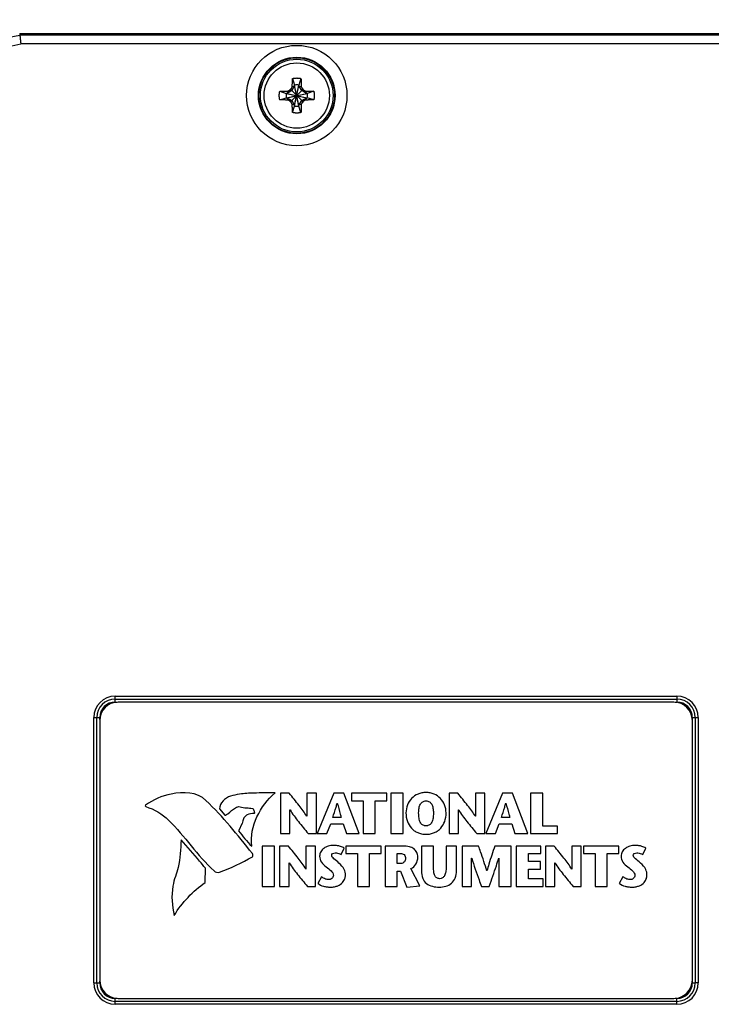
# Model space of a CAD drawing. Header units: inches. Extents: x 0 to 22, y 0 to 17.
# Tile 44 of 53: x 10.3 to 12.6, y 10.1 to 13.5. Entities that reach past the tile are written whole.
import ezdxf

# ---------------------------------------------------------------- set-up
doc = ezdxf.new("R2010")
doc.units = ezdxf.units.IN
doc.header["$LTSCALE"] = 1.21
doc.header["$MEASUREMENT"] = 0
doc.layers.get('0').update_dxf_attribs({"linetype": 'CONTINUOUS'})
doc.layers.add('DIMENSIONS', color=7, linetype='CONTINUOUS')
doc.styles.get("Standard").update_dxf_attribs({"font": 'txt', "width": 0.8})
doc.dimstyles.new('DIMSTYLE_1', dxfattribs={"dimtxt": 0.125, "dimasz": 0.18, "dimexe": 0.18, "dimexo": 0.0625, "dimgap": 0.09, "dimtad": 0, "dimtih": 1, "dimtoh": 1, "dimdec": 3, "dimzin": 4, "dimdsep": 46, "dimtxsty": 'STANDARD', "dimblk": '_FILLED', "dimblk1": '_FILLED', "dimblk2": '_FILLED', "dimcen": 0.09, "dimadec": 0, "dimazin": 0, "dimtp": 0.01, "dimtm": 0.01, "dimtfac": 1, "dimtdec": 3, "dimtofl": 0, "dimtmove": 0, "dimatfit": 3, "dimldrblk": '_FILLED', "dimfxl": 1, "dimtolj": 1, "dimtzin": 4, "dimarcsym": 0})

# ---------------------------------------------------------------- blocks, each defined once
blk = doc.blocks.new('_FILLED')
at = {"color": 0, "linetype": 'BYBLOCK'}
blk.add_solid([(0, 0), (-1, 0.174), (-1, -0.174)], dxfattribs=at)
blk = doc.blocks.new('*D9')
at = {"layer": 'DIMENSIONS', "color": 2, "linetype": 'CONTINUOUS'}
for p, q in [((8.3461, 10.3627), (8.3461, 14.2912)), ((13.8828, 12.5702), (13.8828, 14.2912)), ((8.3461, 14.1662), (10.4412, 14.1662)), ((13.8828, 14.1662), (11.9912, 14.1662))]:
    blk.add_line(p, q, dxfattribs=at)
at = {"layer": 'DIMENSIONS', "color": 2, "linetype": 'CONTINUOUS', "xscale": 0.18, "yscale": 0.18, "zscale": 0.18, "rotation": 180}
blk.add_blockref('_FILLED', (8.3461, 14.1662), dxfattribs=at)
at = {"layer": 'DIMENSIONS', "color": 2, "linetype": 'CONTINUOUS', "xscale": 0.18, "yscale": 0.18, "zscale": 0.18}
blk.add_blockref('_FILLED', (13.8828, 14.1662), dxfattribs=at)
at = {"layer": 'DIMENSIONS', "color": 2, "linetype": 'CONTINUOUS', "width": 0.8}
for s, p in [('5.537', (10.5037, 14.1037)), ('[', (11.1287, 14.1037)), ('140.63', (11.2287, 14.1037)), (']', (11.8287, 14.1037))]:
    blk.add_text(s, height=0.125, dxfattribs=at).set_placement(p)

msp = doc.modelspace()

# ---------------------------------------------------------------- linework, layer by layer
at = {"color": 7, "linetype": 'CONTINUOUS'}
for p, q in [((10.2847, 13.416), (13.0448, 13.416)), ((13.4428, 13.4101), (10.2853, 13.4101)), ((13.4428, 13.3801), (10.2884, 13.3801)), ((11.2056, 13.2636), (11.2125, 13.2416)), ((11.234, 13.2636), (11.2271, 13.2416)), ((11.1995, 13.1859), (11.2401, 13.2265)), ((11.2401, 13.1859), (11.1995, 13.2265)), ((11.2125, 13.2387), (11.2033, 13.2227)), ((11.2045, 13.2352), (11.2125, 13.2387)), ((11.2125, 13.1708), (11.2271, 13.2416)), ((11.2125, 13.2416), (11.2125, 13.2387)), ((11.2271, 13.1708), (11.2125, 13.2416)), ((11.2125, 13.1737), (11.2271, 13.2387)), ((11.2271, 13.1737), (11.2125, 13.2387)), ((11.2271, 13.2387), (11.2271, 13.2416)), ((11.2363, 13.2227), (11.2271, 13.2387)), ((11.2271, 13.2387), (11.2351, 13.2352)), ((11.1624, 13.2204), (11.1844, 13.2135)), ((11.1624, 13.1919), (11.1844, 13.1989)), ((11.1844, 13.1989), (11.2552, 13.2135)), ((11.1873, 13.2135), (11.1844, 13.2135)), ((11.1844, 13.2135), (11.2552, 13.1989)), ((11.1844, 13.1989), (11.1873, 13.1989)), ((11.2033, 13.2227), (11.1873, 13.2135)), ((11.1908, 13.2215), (11.1873, 13.2135)), ((11.1873, 13.1989), (11.2523, 13.2135)), ((11.1873, 13.2135), (11.2523, 13.1989)), ((11.1908, 13.1909), (11.1873, 13.1989)), ((11.1873, 13.1989), (11.2033, 13.1897)), ((11.2523, 13.2135), (11.2363, 13.2227)), ((11.2363, 13.1897), (11.2523, 13.1989)), ((11.2488, 13.2215), (11.2523, 13.2135)), ((11.2523, 13.1989), (11.2488, 13.1909)), ((11.2552, 13.2135), (11.2523, 13.2135)), ((11.2523, 13.1989), (11.2552, 13.1989)), ((11.2772, 13.2204), (11.2552, 13.2135)), ((11.2772, 13.1919), (11.2552, 13.1989)), ((11.2033, 13.1897), (11.2125, 13.1737)), ((11.2125, 13.1737), (11.2045, 13.1772)), ((11.2056, 13.1488), (11.2125, 13.1708)), ((11.2125, 13.1737), (11.2125, 13.1708)), ((11.2271, 13.1737), (11.2363, 13.1897)), ((11.2351, 13.1772), (11.2271, 13.1737)), ((11.2271, 13.1708), (11.2271, 13.1737)), ((11.234, 13.1488), (11.2271, 13.1708)), ((10.6068, 11.1591), (10.6068, 11.1791)), ((10.6068, 11.1791), (12.5028, 11.1791)), ((10.6068, 11.1691), (12.5028, 11.1691)), ((10.6068, 11.1691), (12.5028, 11.1691)), ((12.5028, 11.1791), (12.5028, 11.1591)), ((10.6068, 11.1591), (10.6132, 11.1591)), ((12.4928, 11.1592), (10.6168, 11.1592)), ((12.4964, 11.1591), (12.5028, 11.1591)), ((10.5349, 10.2112), (10.5349, 11.1072)), ((10.5349, 11.1072), (10.5549, 11.1072)), ((10.5449, 10.2112), (10.5449, 11.1072)), ((10.5449, 10.2112), (10.5449, 11.1072)), ((10.5549, 11.1008), (10.5549, 11.1072)), ((12.5547, 11.1072), (12.5747, 11.1072)), ((12.5547, 11.1072), (12.5547, 11.1008)), ((12.5647, 11.1072), (12.5647, 10.2112)), ((12.5647, 11.1072), (12.5647, 10.2112)), ((12.5747, 11.1072), (12.5747, 10.2112)), ((10.5548, 11.0972), (10.5548, 10.2212)), ((12.5548, 10.2212), (12.5548, 11.0972)), ((11.1646, 10.8517), (11.1646, 10.7155)), ((11.1943, 10.8517), (11.1646, 10.8517)), ((11.2535, 10.8517), (11.2535, 10.7737)), ((11.2858, 10.8517), (11.2535, 10.8517)), ((11.2858, 10.7155), (11.2858, 10.8517)), ((11.3445, 10.8517), (11.2891, 10.7155)), ((11.379, 10.8517), (11.3445, 10.8517)), ((11.4307, 10.7155), (11.379, 10.8517)), ((11.4045, 10.8517), (11.4045, 10.8262)), ((11.5241, 10.8517), (11.4045, 10.8517)), ((11.5241, 10.8262), (11.5241, 10.8517)), ((11.5373, 10.8517), (11.5373, 10.7155)), ((11.5784, 10.8517), (11.5373, 10.8517)), ((11.5784, 10.7155), (11.5784, 10.8517)), ((11.7634, 10.8517), (11.7336, 10.8517)), ((11.7336, 10.8517), (11.7336, 10.7155)), ((11.8548, 10.8517), (11.8225, 10.8517)), ((11.8225, 10.8517), (11.8225, 10.7737)), ((11.8548, 10.7155), (11.8548, 10.8517)), ((11.9136, 10.8517), (11.8581, 10.7155)), ((11.948, 10.8517), (11.9136, 10.8517)), ((11.9998, 10.7155), (11.948, 10.8517)), ((12.0499, 10.8517), (12.0089, 10.8517)), ((12.0089, 10.8517), (12.0089, 10.7155)), ((12.0499, 10.741), (12.0499, 10.8517)), ((11.3562, 10.8182), (11.3566, 10.8182)), ((11.4045, 10.8262), (11.4438, 10.8262)), ((11.4438, 10.8262), (11.4438, 10.7155)), ((11.4848, 10.7155), (11.4848, 10.8262)), ((11.4848, 10.8262), (11.5241, 10.8262)), ((11.9252, 10.8182), (11.9257, 10.8182)), ((10.9588, 10.7986), (10.9769, 10.7772)), ((11.1969, 10.7155), (11.1969, 10.7953)), ((11.1969, 10.7953), (11.1973, 10.7953)), ((11.2535, 10.7737), (11.2531, 10.7737)), ((11.3698, 10.7696), (11.3412, 10.7696)), ((11.7659, 10.7953), (11.7663, 10.7953)), ((11.7659, 10.7155), (11.7659, 10.7953)), ((11.8225, 10.7737), (11.8221, 10.7737)), ((11.9389, 10.7696), (11.9103, 10.7696)), ((11.3212, 10.7155), (11.3342, 10.748)), ((11.3342, 10.748), (11.3765, 10.748)), ((11.3765, 10.748), (11.3871, 10.7155)), ((11.8902, 10.7155), (11.9033, 10.748)), ((11.9033, 10.748), (11.9455, 10.748)), ((11.9455, 10.748), (11.9562, 10.7155)), ((12.0998, 10.741), (12.0499, 10.741)), ((12.0998, 10.7155), (12.0998, 10.741)), ((11.1646, 10.7155), (11.1969, 10.7155)), ((11.2584, 10.7155), (11.2858, 10.7155)), ((11.2891, 10.7155), (11.3212, 10.7155)), ((11.3871, 10.7155), (11.4307, 10.7155)), ((11.4438, 10.7155), (11.4848, 10.7155)), ((11.5373, 10.7155), (11.5784, 10.7155)), ((11.7336, 10.7155), (11.7659, 10.7155)), ((11.8274, 10.7155), (11.8548, 10.7155)), ((11.8581, 10.7155), (11.8902, 10.7155)), ((11.9562, 10.7155), (11.9998, 10.7155)), ((12.0089, 10.7155), (12.0998, 10.7155)), ((11.1033, 10.6733), (11.1033, 10.5372)), ((11.1444, 10.6733), (11.1033, 10.6733)), ((11.1444, 10.5372), (11.1444, 10.6733)), ((11.1619, 10.6733), (11.1619, 10.5372)), ((11.1916, 10.6733), (11.1619, 10.6733)), ((11.2508, 10.6733), (11.2508, 10.5953)), ((11.2831, 10.6733), (11.2508, 10.6733)), ((11.2831, 10.5372), (11.2831, 10.6733)), ((11.3696, 10.6451), (11.3801, 10.6665)), ((11.3852, 10.6733), (11.3852, 10.6479)), ((11.5048, 10.6733), (11.3852, 10.6733)), ((11.5048, 10.6479), (11.5048, 10.6733)), ((11.5788, 10.6733), (11.5181, 10.6733)), ((11.5181, 10.6733), (11.5181, 10.5372)), ((11.6815, 10.6733), (11.6404, 10.6733)), ((11.6404, 10.6733), (11.6404, 10.5901)), ((11.6815, 10.6021), (11.6815, 10.6733)), ((11.7593, 10.6733), (11.7239, 10.6733)), ((11.7239, 10.6733), (11.7239, 10.6027)), ((11.7593, 10.591), (11.7593, 10.6733)), ((11.8332, 10.6733), (11.7776, 10.6733)), ((11.7776, 10.6733), (11.7776, 10.5372)), ((11.9428, 10.6733), (11.8883, 10.6733)), ((11.9428, 10.5372), (11.9428, 10.6733)), ((12.0429, 10.6733), (11.9603, 10.6733)), ((11.9603, 10.6733), (11.9603, 10.5372)), ((12.0429, 10.6479), (12.0429, 10.6733)), ((12.0885, 10.6733), (12.0587, 10.6733)), ((12.0587, 10.6733), (12.0587, 10.5372)), ((12.1799, 10.6733), (12.1476, 10.6733)), ((12.1476, 10.6733), (12.1476, 10.5953)), ((12.1799, 10.5372), (12.1799, 10.6733)), ((12.3069, 10.6733), (12.1873, 10.6733)), ((12.1873, 10.6733), (12.1873, 10.6479)), ((12.3069, 10.6479), (12.3069, 10.6733)), ((12.3873, 10.6451), (12.3978, 10.6665)), ((11.3852, 10.6479), (11.4245, 10.6479)), ((11.4245, 10.6479), (11.4245, 10.5372)), ((11.4655, 10.6479), (11.5048, 10.6479)), ((11.4655, 10.5372), (11.4655, 10.6479)), ((11.5591, 10.6479), (11.57, 10.6479)), ((11.5591, 10.6144), (11.5591, 10.6479)), ((12.0013, 10.6479), (12.0429, 10.6479)), ((12.0013, 10.621), (12.0013, 10.6479)), ((12.1873, 10.6479), (12.2266, 10.6479)), ((12.2266, 10.6479), (12.2266, 10.5372)), ((12.2676, 10.6479), (12.3069, 10.6479)), ((12.2676, 10.5372), (12.2676, 10.6479)), ((11.1942, 10.5372), (11.1942, 10.6169)), ((11.1942, 10.6169), (11.1946, 10.6169)), ((11.5708, 10.6144), (11.5591, 10.6144)), ((11.8099, 10.6325), (11.8103, 10.6325)), ((11.8099, 10.5372), (11.8099, 10.6325)), ((11.9013, 10.6325), (11.9017, 10.6325)), ((11.9017, 10.6325), (11.9017, 10.5372)), ((12.042, 10.621), (12.0013, 10.621)), ((12.042, 10.5955), (12.042, 10.621)), ((12.091, 10.6169), (12.0914, 10.6169)), ((12.091, 10.5372), (12.091, 10.6169)), ((10.9108, 10.5508), (10.9114, 10.5988)), ((11.2508, 10.5953), (11.2504, 10.5953)), ((11.3029, 10.5698), (11.2905, 10.5473)), ((11.5591, 10.5887), (11.5698, 10.5887)), ((11.5591, 10.5372), (11.5591, 10.5887)), ((11.5698, 10.5887), (11.5914, 10.5348)), ((11.6354, 10.5393), (11.6052, 10.5977)), ((11.8614, 10.5895), (11.8611, 10.5895)), ((12.0013, 10.5955), (12.042, 10.5955)), ((12.0013, 10.5626), (12.0013, 10.5955)), ((12.1476, 10.5953), (12.1472, 10.5953)), ((12.3206, 10.5698), (12.3081, 10.5473)), ((11.1033, 10.5372), (11.1444, 10.5372)), ((11.1619, 10.5372), (11.1942, 10.5372)), ((11.2556, 10.5372), (11.2831, 10.5372)), ((11.4245, 10.5372), (11.4655, 10.5372)), ((11.5181, 10.5372), (11.5591, 10.5372)), ((11.5914, 10.5348), (11.6354, 10.5393)), ((11.7776, 10.5372), (11.8099, 10.5372)), ((11.8432, 10.5372), (11.869, 10.5372)), ((11.9017, 10.5372), (11.9428, 10.5372)), ((11.9603, 10.5372), (12.0513, 10.5372)), ((12.0513, 10.5626), (12.0013, 10.5626)), ((12.0513, 10.5372), (12.0513, 10.5626)), ((12.0587, 10.5372), (12.091, 10.5372)), ((12.1525, 10.5372), (12.1799, 10.5372)), ((12.2266, 10.5372), (12.2676, 10.5372)), ((10.5349, 10.2112), (10.5549, 10.2112)), ((10.5549, 10.2112), (10.5549, 10.2176)), ((12.5547, 10.2176), (12.5547, 10.2112)), ((12.5547, 10.2112), (12.5647, 10.2112)), ((12.5647, 10.2112), (12.5647, 10.2112)), ((12.5747, 10.2112), (12.5647, 10.2112)), ((10.6068, 10.1393), (10.6068, 10.1593)), ((10.6132, 10.1593), (10.6068, 10.1593)), ((12.5028, 10.1493), (10.6068, 10.1493)), ((12.5028, 10.1493), (10.6068, 10.1493)), ((12.5028, 10.1393), (10.6068, 10.1393)), ((10.6168, 10.1592), (12.4928, 10.1592)), ((12.5028, 10.1593), (12.4964, 10.1593)), ((12.5028, 10.1393), (12.5028, 10.1593))]:
    msp.add_line(p, q, dxfattribs=at)
for radius in [0.1693, 0.1293, 0.1276, 0.1226, 0.1102]:
    msp.add_circle((11.2198, 13.2062), radius, dxfattribs=at)
for centre, radius, start, end in [((9.9546, 14.9818), 1.6061, 257.9947, 281.8799), ((9.9546, 14.9818), 1.6361, 258.7034, 281.7701), ((11.2198, 13.2062), 0.0297, 129.0984, 140.9016), ((11.2198, 13.2062), 0.0361, 78.3738, 101.6262), ((11.2198, 13.2062), 0.0297, 39.0984, 50.9016), ((11.2198, 13.2062), 0.0361, 168.3738, 191.6262), ((11.2198, 13.2062), 0.0361, 348.3738, 11.6262), ((11.2198, 13.2062), 0.0297, 219.0984, 230.9016), ((11.2198, 13.2062), 0.0361, 258.3738, 281.6262), ((11.2198, 13.2062), 0.0297, 309.0984, 320.9016), ((10.6068, 11.1072), 0.0719, 90, 180), ((10.6068, 11.1072), 0.0619, 90, 180), ((10.6068, 11.1072), 0.0619, 90, 180), ((12.5028, 11.1072), 0.0719, 0, 90), ((12.5028, 11.1072), 0.0619, 0, 90), ((12.5028, 11.1072), 0.0619, 0, 90), ((10.6168, 11.0972), 0.062, 90, 180), ((10.6068, 11.1072), 0.0519, 90, 180), ((12.4928, 11.0972), 0.062, 0, 90), ((12.5028, 11.1072), 0.0519, 0, 90), ((10.6068, 10.2112), 0.0719, 180, 270), ((10.6068, 10.2112), 0.0619, 180, 270), ((10.6068, 10.2112), 0.0619, 180, 270), ((10.6168, 10.2212), 0.062, 180, 270), ((10.6068, 10.2112), 0.0519, 180, 270), ((12.4928, 10.2212), 0.062, 270, 360), ((12.5028, 10.2112), 0.0619, 270, 360), ((12.5028, 10.2112), 0.0619, 270, 360), ((12.5028, 10.2112), 0.0719, 270, 360), ((12.5028, 10.2112), 0.0519, 270, 360)]:
    msp.add_arc(centre, radius, start, end, dxfattribs=at)
for points, knots in [([(10.2847, 13.416), (10.2847, 13.4154), (10.2849, 13.414), (10.2851, 13.4121), (10.2852, 13.4107), (10.2853, 13.4101)], [0, 0, 0, 0, 0.332819, 0.666152, 1, 1, 1, 1]), ([(10.2853, 13.4101), (10.2853, 13.41), (10.2853, 13.41), (10.2853, 13.4098), (10.2853, 13.4095), (10.2854, 13.4091), (10.2854, 13.4086), (10.2855, 13.408), (10.2856, 13.4073), (10.2857, 13.4065), (10.2857, 13.4056), (10.2858, 13.4046), (10.286, 13.4035), (10.2861, 13.4023), (10.2862, 13.4011), (10.2863, 13.3998), (10.2865, 13.3984), (10.2866, 13.397), (10.2868, 13.3955), (10.287, 13.3939), (10.2871, 13.3923), (10.2873, 13.3906), (10.2875, 13.3889), (10.2877, 13.3872), (10.2878, 13.3854), (10.288, 13.3837), (10.2882, 13.3819), (10.2883, 13.3807), (10.2884, 13.3801)], [0, 0, 0, 0, 0.00281, 0.009162, 0.019027, 0.03236, 0.049151, 0.069321, 0.092772, 0.119485, 0.149349, 0.182208, 0.218014, 0.25665, 0.297913, 0.341689, 0.387887, 0.436264, 0.486628, 0.538917, 0.592869, 0.648226, 0.704927, 0.76271, 0.821265, 0.880474, 0.940144, 1, 1, 1, 1]), ([(11.2045, 13.2352), (11.2045, 13.2358), (11.2046, 13.2371), (11.2046, 13.2391), (11.2046, 13.2413), (11.2047, 13.2437), (11.2048, 13.2464), (11.2049, 13.2494), (11.205, 13.2527), (11.2052, 13.2563), (11.2053, 13.26), (11.2055, 13.2624), (11.2056, 13.2636)], [0, 0, 0, 0, 0.065797, 0.136455, 0.213275, 0.297527, 0.390689, 0.494952, 0.612945, 0.741093, 0.872505, 1, 1, 1, 1]), ([(11.2056, 13.2636), (11.2065, 13.2639), (11.2084, 13.2643), (11.2112, 13.2648), (11.214, 13.2651), (11.2169, 13.2653), (11.2198, 13.2654), (11.2227, 13.2653), (11.2255, 13.2651), (11.2284, 13.2648), (11.2312, 13.2643), (11.2331, 13.2639), (11.234, 13.2636)], [0, 0, 0, 0, 0.100001, 0.199995, 0.300004, 0.399997, 0.5, 0.600003, 0.699996, 0.800005, 0.899999, 1, 1, 1, 1]), ([(11.234, 13.2636), (11.2341, 13.2624), (11.2342, 13.26), (11.2344, 13.2564), (11.2346, 13.2528), (11.2347, 13.2495), (11.2348, 13.2465), (11.2349, 13.2438), (11.2349, 13.2414), (11.235, 13.2391), (11.235, 13.2371), (11.2351, 13.2358), (11.2351, 13.2352)], [0, 0, 0, 0, 0.126155, 0.255816, 0.38265, 0.500784, 0.606825, 0.700972, 0.785863, 0.863146, 0.934086, 1, 1, 1, 1]), ([(11.1967, 13.2249), (11.197, 13.2251), (11.1976, 13.2255), (11.1985, 13.226), (11.1992, 13.2264), (11.1995, 13.2265)], [0, 0, 0, 0, 0.332989, 0.666209, 1, 1, 1, 1]), ([(11.1995, 13.2265), (11.1996, 13.2268), (11.2, 13.2274), (11.2005, 13.2284), (11.2009, 13.229), (11.201, 13.2293)], [0, 0, 0, 0, 0.33389, 0.667114, 1, 1, 1, 1]), ([(11.201, 13.2293), (11.2013, 13.2298), (11.2019, 13.2307), (11.2028, 13.2322), (11.2036, 13.2337), (11.2042, 13.2347), (11.2045, 13.2352)], [0, 0, 0, 0, 0.248801, 0.497584, 0.747578, 1, 1, 1, 1]), ([(11.2351, 13.2352), (11.2354, 13.2347), (11.2359, 13.2337), (11.2368, 13.2322), (11.2377, 13.2307), (11.2383, 13.2298), (11.2385, 13.2293)], [0, 0, 0, 0, 0.253176, 0.503386, 0.7519, 1, 1, 1, 1]), ([(11.2385, 13.2293), (11.2387, 13.229), (11.2391, 13.2284), (11.2396, 13.2274), (11.24, 13.2268), (11.2401, 13.2265)], [0, 0, 0, 0, 0.332989, 0.666209, 1, 1, 1, 1]), ([(11.2401, 13.2265), (11.2404, 13.2264), (11.241, 13.226), (11.242, 13.2255), (11.2426, 13.2251), (11.2429, 13.2249)], [0, 0, 0, 0, 0.33389, 0.667114, 1, 1, 1, 1]), ([(11.1606, 13.2062), (11.1606, 13.2072), (11.1607, 13.2091), (11.1609, 13.2119), (11.1612, 13.2148), (11.1617, 13.2176), (11.1621, 13.2195), (11.1624, 13.2204)], [0, 0, 0, 0, 0.200005, 0.399993, 0.60001, 0.799997, 1, 1, 1, 1]), ([(11.1624, 13.1919), (11.1621, 13.1929), (11.1617, 13.1948), (11.1612, 13.1976), (11.1609, 13.2004), (11.1607, 13.2033), (11.1606, 13.2052), (11.1606, 13.2062)], [0, 0, 0, 0, 0.200003, 0.39999, 0.600007, 0.799995, 1, 1, 1, 1]), ([(11.1624, 13.2204), (11.1637, 13.2205), (11.1663, 13.2207), (11.1703, 13.2208), (11.1741, 13.221), (11.1777, 13.2211), (11.181, 13.2212), (11.1838, 13.2213), (11.1863, 13.2214), (11.1886, 13.2214), (11.1901, 13.2215), (11.1908, 13.2215)], [0, 0, 0, 0, 0.136503, 0.278492, 0.417965, 0.546196, 0.658346, 0.757692, 0.846498, 0.926623, 1, 1, 1, 1]), ([(11.1908, 13.1909), (11.1902, 13.1909), (11.1889, 13.1909), (11.1869, 13.191), (11.1847, 13.191), (11.1822, 13.1911), (11.1796, 13.1912), (11.1766, 13.1913), (11.1733, 13.1914), (11.1697, 13.1916), (11.166, 13.1917), (11.1636, 13.1919), (11.1624, 13.1919)], [0, 0, 0, 0, 0.065797, 0.136455, 0.213275, 0.297527, 0.390689, 0.494952, 0.612945, 0.741093, 0.872505, 1, 1, 1, 1]), ([(11.1908, 13.2215), (11.1913, 13.2218), (11.1923, 13.2223), (11.1938, 13.2232), (11.1953, 13.2241), (11.1962, 13.2247), (11.1967, 13.2249)], [0, 0, 0, 0, 0.253176, 0.503386, 0.7519, 1, 1, 1, 1]), ([(11.2429, 13.2249), (11.2434, 13.2247), (11.2443, 13.2241), (11.2458, 13.2232), (11.2473, 13.2223), (11.2483, 13.2218), (11.2488, 13.2215)], [0, 0, 0, 0, 0.248801, 0.497584, 0.747578, 1, 1, 1, 1]), ([(11.2488, 13.2215), (11.2494, 13.2215), (11.2507, 13.2214), (11.2527, 13.2214), (11.2549, 13.2213), (11.2573, 13.2213), (11.26, 13.2212), (11.263, 13.2211), (11.2663, 13.221), (11.2699, 13.2208), (11.2736, 13.2206), (11.276, 13.2205), (11.2772, 13.2204)], [0, 0, 0, 0, 0.065797, 0.136455, 0.213275, 0.297527, 0.390689, 0.494952, 0.612945, 0.741093, 0.872505, 1, 1, 1, 1]), ([(11.2772, 13.1919), (11.276, 13.1919), (11.2736, 13.1917), (11.27, 13.1916), (11.2664, 13.1914), (11.2631, 13.1913), (11.2601, 13.1912), (11.2574, 13.1911), (11.255, 13.191), (11.2528, 13.191), (11.2507, 13.1909), (11.2494, 13.1909), (11.2488, 13.1909)], [0, 0, 0, 0, 0.126155, 0.255816, 0.38265, 0.500784, 0.606825, 0.700972, 0.785863, 0.863146, 0.934086, 1, 1, 1, 1]), ([(11.2772, 13.2204), (11.2775, 13.2195), (11.2779, 13.2176), (11.2784, 13.2148), (11.2787, 13.2119), (11.2789, 13.2091), (11.279, 13.2072), (11.279, 13.2062)], [0, 0, 0, 0, 0.200003, 0.39999, 0.600007, 0.799995, 1, 1, 1, 1]), ([(11.279, 13.2062), (11.279, 13.2052), (11.2789, 13.2033), (11.2787, 13.2004), (11.2784, 13.1976), (11.2779, 13.1948), (11.2775, 13.1929), (11.2772, 13.1919)], [0, 0, 0, 0, 0.200005, 0.399993, 0.60001, 0.799997, 1, 1, 1, 1]), ([(11.1967, 13.1874), (11.1962, 13.1877), (11.1952, 13.1883), (11.1938, 13.1892), (11.1923, 13.19), (11.1913, 13.1906), (11.1908, 13.1909)], [0, 0, 0, 0, 0.248801, 0.497584, 0.747578, 1, 1, 1, 1]), ([(11.1995, 13.1859), (11.1992, 13.186), (11.1985, 13.1864), (11.1976, 13.1869), (11.197, 13.1873), (11.1967, 13.1874)], [0, 0, 0, 0, 0.33389, 0.667114, 1, 1, 1, 1]), ([(11.201, 13.1831), (11.2009, 13.1834), (11.2005, 13.184), (11.2, 13.1849), (11.1996, 13.1856), (11.1995, 13.1859)], [0, 0, 0, 0, 0.332989, 0.666209, 1, 1, 1, 1]), ([(11.2045, 13.1772), (11.2042, 13.1777), (11.2036, 13.1787), (11.2028, 13.1802), (11.2019, 13.1816), (11.2013, 13.1826), (11.201, 13.1831)], [0, 0, 0, 0, 0.253176, 0.503386, 0.7519, 1, 1, 1, 1]), ([(11.2056, 13.1488), (11.2055, 13.15), (11.2054, 13.1524), (11.2052, 13.156), (11.205, 13.1596), (11.2049, 13.1629), (11.2048, 13.1659), (11.2047, 13.1686), (11.2046, 13.171), (11.2046, 13.1732), (11.2046, 13.1753), (11.2045, 13.1766), (11.2045, 13.1772)], [0, 0, 0, 0, 0.126155, 0.255816, 0.38265, 0.500784, 0.606825, 0.700972, 0.785863, 0.863146, 0.934086, 1, 1, 1, 1]), ([(11.2351, 13.1772), (11.2351, 13.1766), (11.235, 13.1753), (11.235, 13.1732), (11.2349, 13.1711), (11.2349, 13.1686), (11.2348, 13.166), (11.2347, 13.163), (11.2346, 13.1597), (11.2344, 13.1561), (11.2342, 13.1524), (11.2341, 13.15), (11.234, 13.1488)], [0, 0, 0, 0, 0.065797, 0.136455, 0.213275, 0.297527, 0.390689, 0.494952, 0.612945, 0.741093, 0.872505, 1, 1, 1, 1]), ([(11.2385, 13.1831), (11.2383, 13.1826), (11.2377, 13.1816), (11.2368, 13.1802), (11.2359, 13.1787), (11.2354, 13.1777), (11.2351, 13.1772)], [0, 0, 0, 0, 0.248801, 0.497584, 0.747578, 1, 1, 1, 1]), ([(11.2401, 13.1859), (11.24, 13.1856), (11.2396, 13.1849), (11.2391, 13.184), (11.2387, 13.1834), (11.2385, 13.1831)], [0, 0, 0, 0, 0.33389, 0.667114, 1, 1, 1, 1]), ([(11.2429, 13.1874), (11.2426, 13.1873), (11.242, 13.1869), (11.241, 13.1864), (11.2404, 13.186), (11.2401, 13.1859)], [0, 0, 0, 0, 0.332989, 0.666209, 1, 1, 1, 1]), ([(11.2488, 13.1909), (11.2483, 13.1906), (11.2473, 13.19), (11.2458, 13.1892), (11.2443, 13.1883), (11.2434, 13.1877), (11.2429, 13.1874)], [0, 0, 0, 0, 0.253176, 0.503386, 0.7519, 1, 1, 1, 1]), ([(11.234, 13.1488), (11.2331, 13.1485), (11.2312, 13.1481), (11.2284, 13.1476), (11.2255, 13.1473), (11.2227, 13.1471), (11.2198, 13.147), (11.2169, 13.1471), (11.214, 13.1473), (11.2112, 13.1476), (11.2084, 13.1481), (11.2065, 13.1485), (11.2056, 13.1488)], [0, 0, 0, 0, 0.100001, 0.199995, 0.300004, 0.399997, 0.5, 0.600003, 0.699996, 0.800005, 0.899999, 1, 1, 1, 1]), ([(10.9958, 10.8415), (10.9863, 10.8388), (10.9688, 10.8277), (10.9594, 10.8085), (10.9588, 10.7986)], [0, 0, 0, 0, 0.496883, 1, 1, 1, 1]), ([(11.1463, 10.8526), (11.1225, 10.8524), (11.0827, 10.8529), (11.0321, 10.8506), (11.006, 10.8444), (10.9958, 10.8415)], [0, 0, 0, 0, 0.471091, 0.788847, 1, 1, 1, 1]), ([(11.0676, 10.6735), (11.0633, 10.7066), (11.079, 10.7761), (11.1212, 10.8302), (11.1463, 10.8526)], [0, 0, 0, 0, 0.497293, 1, 1, 1, 1]), ([(11.2531, 10.7737), (11.2461, 10.7869), (11.2258, 10.8127), (11.2055, 10.838), (11.1943, 10.8517)], [0, 0, 0, 0, 0.459789, 1, 1, 1, 1]), ([(11.7237, 10.7851), (11.7237, 10.7947), (11.7201, 10.8128), (11.7057, 10.8351), (11.6876, 10.8477), (11.6704, 10.8531), (11.656, 10.8545), (11.6416, 10.8531), (11.6244, 10.8477), (11.6063, 10.8351), (11.5919, 10.8128), (11.5883, 10.7947), (11.5883, 10.7851)], [0, 0, 0, 0, 0.124958, 0.249916, 0.374873, 0.437352, 0.499831, 0.562352, 0.624873, 0.749916, 0.874958, 1, 1, 1, 1]), ([(11.8221, 10.7737), (11.8152, 10.7869), (11.7949, 10.8127), (11.7745, 10.838), (11.7634, 10.8517)], [0, 0, 0, 0, 0.459732, 1, 1, 1, 1]), ([(10.9769, 10.7772), (10.9805, 10.7783), (10.9939, 10.7853), (11.0033, 10.7978), (11.0132, 10.8028)], [0, 0, 0, 0, 0.251756, 1, 1, 1, 1]), ([(11.0285, 10.8057), (11.0353, 10.8031), (11.0495, 10.8016), (11.0636, 10.802), (11.0701, 10.8002)], [0, 0, 0, 0, 0.522635, 1, 1, 1, 1]), ([(11.0701, 10.8002), (11.0735, 10.7993), (11.0757, 10.7919), (11.0762, 10.7876), (11.0771, 10.7832), (11.0763, 10.7832)], [0, 0, 0, 0, 0.567394, 0.867669, 1, 1, 1, 1]), ([(11.3412, 10.7696), (11.3449, 10.7813), (11.3504, 10.7974), (11.355, 10.8137), (11.3562, 10.8182)], [0, 0, 0, 0, 0.723558, 1, 1, 1, 1]), ([(11.3566, 10.8182), (11.3597, 10.8058), (11.3642, 10.7896), (11.3688, 10.7735), (11.3698, 10.7696)], [0, 0, 0, 0, 0.759426, 1, 1, 1, 1]), ([(11.6311, 10.7851), (11.6311, 10.7912), (11.632, 10.8023), (11.6364, 10.8152), (11.6429, 10.8222), (11.6497, 10.8251), (11.656, 10.8259), (11.6623, 10.8251), (11.6691, 10.8222), (11.6756, 10.8152), (11.68, 10.8023), (11.6809, 10.7912), (11.6809, 10.7851)], [0, 0, 0, 0, 0.125094, 0.250188, 0.375283, 0.43783, 0.500377, 0.56283, 0.625283, 0.750188, 0.875094, 1, 1, 1, 1]), ([(11.9103, 10.7696), (11.9139, 10.7813), (11.9194, 10.7974), (11.924, 10.8137), (11.9252, 10.8182)], [0, 0, 0, 0, 0.72359, 1, 1, 1, 1]), ([(11.9257, 10.8182), (11.9287, 10.8058), (11.9332, 10.7896), (11.9378, 10.7735), (11.9389, 10.7696)], [0, 0, 0, 0, 0.759402, 1, 1, 1, 1]), ([(11.0763, 10.7832), (11.0681, 10.7835), (11.0551, 10.7825), (11.0422, 10.7711), (11.0389, 10.7631), (11.0378, 10.7587)], [0, 0, 0, 0, 0.493843, 0.725062, 1, 1, 1, 1]), ([(11.1973, 10.7953), (11.2053, 10.7814), (11.2258, 10.7547), (11.2472, 10.729), (11.2584, 10.7155)], [0, 0, 0, 0, 0.476922, 1, 1, 1, 1]), ([(11.5883, 10.7851), (11.5883, 10.775), (11.5915, 10.7558), (11.6029, 10.7365), (11.6159, 10.7249), (11.6275, 10.7183), (11.6386, 10.7148), (11.6483, 10.7134), (11.656, 10.713), (11.6637, 10.7134), (11.6734, 10.7148), (11.6845, 10.7183), (11.6961, 10.7249), (11.7091, 10.7365), (11.7205, 10.7558), (11.7237, 10.775), (11.7237, 10.7851)], [0, 0, 0, 0, 0.125, 0.25, 0.3125, 0.375, 0.4375, 0.46875, 0.5, 0.53125, 0.5625, 0.625, 0.6875, 0.75, 0.875, 1, 1, 1, 1]), ([(11.6809, 10.7851), (11.6809, 10.7787), (11.6801, 10.7669), (11.6766, 10.7552), (11.6721, 10.7484), (11.6678, 10.7445), (11.6634, 10.7425), (11.6594, 10.7417), (11.656, 10.7415), (11.6527, 10.7417), (11.6486, 10.7425), (11.6442, 10.7445), (11.6399, 10.7484), (11.6354, 10.7552), (11.6319, 10.7669), (11.6311, 10.7787), (11.6311, 10.7851)], [0, 0, 0, 0, 0.125, 0.25, 0.3125, 0.375, 0.4375, 0.46875, 0.5, 0.53125, 0.5625, 0.625, 0.6875, 0.75, 0.875, 1, 1, 1, 1]), ([(11.7663, 10.7953), (11.7743, 10.7814), (11.7948, 10.7547), (11.8162, 10.729), (11.8274, 10.7155)], [0, 0, 0, 0, 0.476954, 1, 1, 1, 1]), ([(10.8296, 10.6942), (10.8282, 10.663), (10.8255, 10.6209), (10.8138, 10.5806), (10.8102, 10.5705)], [0, 0, 0, 0, 0.745915, 1, 1, 1, 1]), ([(10.9114, 10.5988), (10.905, 10.6068), (10.8782, 10.6389), (10.8504, 10.6703), (10.8296, 10.6942)], [0, 0, 0, 0, 0.243653, 1, 1, 1, 1]), ([(11.2504, 10.5953), (11.2434, 10.6086), (11.2231, 10.6344), (11.2027, 10.6597), (11.1916, 10.6733)], [0, 0, 0, 0, 0.45979, 1, 1, 1, 1]), ([(11.3801, 10.6665), (11.3761, 10.669), (11.3683, 10.6721), (11.3583, 10.6745), (11.3507, 10.6755), (11.3435, 10.6758), (11.3352, 10.6752), (11.3236, 10.6727), (11.3109, 10.6667), (11.2996, 10.6547), (11.2969, 10.6442), (11.2969, 10.6391)], [0, 0, 0, 0, 0.137544, 0.2402, 0.297698, 0.358749, 0.450024, 0.537745, 0.701239, 0.851236, 1, 1, 1, 1]), ([(11.6282, 10.637), (11.6282, 10.6421), (11.6263, 10.6525), (11.6156, 10.665), (11.5988, 10.6722), (11.5859, 10.6733), (11.5788, 10.6733)], [0, 0, 0, 0, 0.22459, 0.440468, 0.688895, 1, 1, 1, 1]), ([(11.8611, 10.5895), (11.8549, 10.6111), (11.8455, 10.6391), (11.8356, 10.6668), (11.8332, 10.6733)], [0, 0, 0, 0, 0.764325, 1, 1, 1, 1]), ([(11.8883, 10.6733), (11.8813, 10.6531), (11.8717, 10.6254), (11.8635, 10.5972), (11.8614, 10.5895)], [0, 0, 0, 0, 0.729298, 1, 1, 1, 1]), ([(12.1472, 10.5953), (12.1403, 10.6086), (12.12, 10.6344), (12.0996, 10.6597), (12.0885, 10.6733)], [0, 0, 0, 0, 0.459723, 1, 1, 1, 1]), ([(12.3978, 10.6665), (12.3938, 10.669), (12.386, 10.6721), (12.376, 10.6745), (12.3684, 10.6755), (12.3612, 10.6758), (12.3529, 10.6752), (12.3413, 10.6727), (12.3285, 10.6667), (12.3172, 10.6547), (12.3145, 10.6442), (12.3145, 10.6391)], [0, 0, 0, 0, 0.137545, 0.240177, 0.297651, 0.358668, 0.449988, 0.537732, 0.701235, 0.851225, 1, 1, 1, 1]), ([(11.2969, 10.6391), (11.2969, 10.6322), (11.3015, 10.617), (11.3136, 10.6079), (11.3194, 10.6027)], [0, 0, 0, 0, 0.468232, 1, 1, 1, 1]), ([(11.3622, 10.6158), (11.3567, 10.6209), (11.3485, 10.6271), (11.3396, 10.6354), (11.3365, 10.642), (11.3406, 10.6494), (11.3465, 10.6502), (11.3496, 10.6502)], [0, 0, 0, 0, 0.433716, 0.583598, 0.696021, 0.82172, 1, 1, 1, 1]), ([(11.3496, 10.6502), (11.3549, 10.6502), (11.362, 10.6491), (11.3683, 10.646), (11.3696, 10.6451)], [0, 0, 0, 0, 0.765643, 1, 1, 1, 1]), ([(11.57, 10.6479), (11.5741, 10.6479), (11.5841, 10.6462), (11.5871, 10.6359), (11.5871, 10.6311)], [0, 0, 0, 0, 0.460853, 1, 1, 1, 1]), ([(11.6052, 10.5977), (11.6117, 10.6008), (11.6246, 10.6117), (11.6282, 10.6283), (11.6282, 10.637)], [0, 0, 0, 0, 0.452886, 1, 1, 1, 1]), ([(12.3145, 10.6391), (12.3145, 10.6322), (12.3192, 10.617), (12.3312, 10.6079), (12.3371, 10.6027)], [0, 0, 0, 0, 0.468174, 1, 1, 1, 1]), ([(12.3799, 10.6158), (12.3743, 10.6209), (12.3662, 10.6271), (12.3573, 10.6354), (12.3541, 10.642), (12.3583, 10.6494), (12.3641, 10.6502), (12.3672, 10.6502)], [0, 0, 0, 0, 0.433798, 0.583708, 0.696152, 0.821814, 1, 1, 1, 1]), ([(12.3672, 10.6502), (12.3726, 10.6502), (12.3797, 10.6491), (12.3859, 10.646), (12.3873, 10.6451)], [0, 0, 0, 0, 0.765643, 1, 1, 1, 1]), ([(11.1946, 10.6169), (11.2025, 10.6031), (11.2231, 10.5764), (11.2445, 10.5507), (11.2556, 10.5372)], [0, 0, 0, 0, 0.476939, 1, 1, 1, 1]), ([(11.3194, 10.6027), (11.3247, 10.5981), (11.3347, 10.5914), (11.3434, 10.5801), (11.3434, 10.5745)], [0, 0, 0, 0, 0.556242, 1, 1, 1, 1]), ([(11.384, 10.5749), (11.384, 10.5816), (11.3807, 10.5979), (11.3689, 10.6095), (11.3622, 10.6158)], [0, 0, 0, 0, 0.422355, 1, 1, 1, 1]), ([(11.5871, 10.6311), (11.5871, 10.6272), (11.5842, 10.6184), (11.5753, 10.6144), (11.5708, 10.6144)], [0, 0, 0, 0, 0.46842, 1, 1, 1, 1]), ([(11.7025, 10.5632), (11.6989, 10.5632), (11.6914, 10.5646), (11.6843, 10.574), (11.6818, 10.587), (11.6815, 10.5967), (11.6815, 10.6021)], [0, 0, 0, 0, 0.218594, 0.418051, 0.670787, 1, 1, 1, 1]), ([(11.7239, 10.6027), (11.7239, 10.597), (11.7233, 10.5869), (11.7195, 10.5739), (11.7124, 10.565), (11.7057, 10.5632), (11.7025, 10.5632)], [0, 0, 0, 0, 0.344916, 0.607367, 0.810136, 1, 1, 1, 1]), ([(11.8103, 10.6325), (11.8176, 10.6079), (11.8286, 10.5761), (11.8404, 10.5446), (11.8432, 10.5372)], [0, 0, 0, 0, 0.762692, 1, 1, 1, 1]), ([(11.869, 10.5372), (11.8775, 10.5603), (11.8889, 10.5918), (11.8988, 10.6239), (11.9013, 10.6325)], [0, 0, 0, 0, 0.732415, 1, 1, 1, 1]), ([(12.0914, 10.6169), (12.0994, 10.6031), (12.1199, 10.5764), (12.1413, 10.5507), (12.1525, 10.5372)], [0, 0, 0, 0, 0.476908, 1, 1, 1, 1]), ([(12.3371, 10.6027), (12.3424, 10.5981), (12.3524, 10.5913), (12.361, 10.5801), (12.361, 10.5745)], [0, 0, 0, 0, 0.556157, 1, 1, 1, 1]), ([(12.4017, 10.5749), (12.4017, 10.5816), (12.3983, 10.5979), (12.3866, 10.6095), (12.3799, 10.6158)], [0, 0, 0, 0, 0.422355, 1, 1, 1, 1]), ([(10.8102, 10.5705), (10.8065, 10.5601), (10.7953, 10.5171), (10.7985, 10.4714), (10.806, 10.4392)], [0, 0, 0, 0, 0.251121, 1, 1, 1, 1]), ([(11.2905, 10.5473), (11.2961, 10.5428), (11.3066, 10.5381), (11.3195, 10.5357), (11.3273, 10.5349), (11.3359, 10.5347), (11.3465, 10.5355), (11.3609, 10.5396), (11.3741, 10.5486), (11.3821, 10.5621), (11.384, 10.5711), (11.384, 10.5749)], [0, 0, 0, 0, 0.185574, 0.285026, 0.335816, 0.386925, 0.506394, 0.606847, 0.769472, 0.901074, 1, 1, 1, 1]), ([(11.3434, 10.5745), (11.3434, 10.5704), (11.3389, 10.5619), (11.3256, 10.5593), (11.3132, 10.5625), (11.3061, 10.5674), (11.3029, 10.5698)], [0, 0, 0, 0, 0.24473, 0.487143, 0.757747, 1, 1, 1, 1]), ([(11.6404, 10.5901), (11.6404, 10.5813), (11.6424, 10.5652), (11.6611, 10.539), (11.6856, 10.5348), (11.7006, 10.5348)], [0, 0, 0, 0, 0.283839, 0.513442, 1, 1, 1, 1]), ([(11.7006, 10.5348), (11.7149, 10.5348), (11.7384, 10.5403), (11.757, 10.5658), (11.7593, 10.5823), (11.7593, 10.591)], [0, 0, 0, 0, 0.472299, 0.710339, 1, 1, 1, 1]), ([(12.3081, 10.5473), (12.3138, 10.5428), (12.3243, 10.5381), (12.3371, 10.5357), (12.345, 10.5349), (12.3536, 10.5347), (12.3642, 10.5355), (12.3786, 10.5396), (12.3918, 10.5486), (12.3997, 10.5621), (12.4017, 10.5711), (12.4017, 10.5749)], [0, 0, 0, 0, 0.185647, 0.285098, 0.335881, 0.386981, 0.506438, 0.606882, 0.769494, 0.901084, 1, 1, 1, 1]), ([(12.361, 10.5745), (12.361, 10.5704), (12.3566, 10.5619), (12.3433, 10.5593), (12.3309, 10.5625), (12.3238, 10.5674), (12.3206, 10.5698)], [0, 0, 0, 0, 0.244663, 0.487003, 0.757778, 1, 1, 1, 1])]:
    msp.add_open_spline(points, degree=3, knots=knots, dxfattribs=at)
for points in [[(10.7961, 10.849), (10.7633, 10.843), (10.7365, 10.8299), (10.7088, 10.811)], [(10.9133, 10.8273), (10.8824, 10.8571), (10.8375, 10.8565), (10.7961, 10.849)], [(10.7088, 10.811), (10.7075, 10.8102), (10.708, 10.8072), (10.7103, 10.8065)], [(10.7103, 10.8065), (10.7393, 10.7975), (10.7652, 10.7823), (10.7868, 10.761)], [(11.0702, 10.6478), (11.019, 10.7121), (10.9717, 10.7711), (10.9133, 10.8273)], [(11.0132, 10.8028), (11.0179, 10.8052), (11.0237, 10.8076), (11.0285, 10.8057)], [(10.7868, 10.761), (10.8429, 10.7058), (10.8829, 10.6423), (10.9412, 10.5892)], [(11.0378, 10.7587), (11.0346, 10.7467), (11.0288, 10.7356), (11.0231, 10.7246)], [(11.0231, 10.7246), (11.0385, 10.7081), (11.0501, 10.6878), (11.0676, 10.6735)], [(10.9591, 10.5853), (10.9979, 10.5996), (11.0339, 10.6167), (11.0703, 10.6374)], [(11.0703, 10.6374), (11.072, 10.6384), (11.0722, 10.6453), (11.0702, 10.6478)], [(10.9412, 10.5892), (10.9451, 10.5857), (10.9529, 10.583), (10.9591, 10.5853)], [(10.806, 10.4392), (10.8324, 10.4829), (10.8692, 10.5212), (10.9108, 10.5508)]]:
    msp.add_open_spline(points, degree=3, dxfattribs=at)

# ---------------------------------------------------------------- dimensions: what is measured, and where the dimension line sits
at = {"layer": 'DIMENSIONS', "color": 2, "linetype": 'CONTINUOUS'}
dim = msp.add_linear_dim(base=(8.3461, 14.1662), p1=(13.8828, 12.5702), p2=(8.3461, 10.3627), angle=180, dimstyle='DIMSTYLE_1', dxfattribs=at)
dim.commit()
dim.dimension.update_dxf_attribs({"geometry": '*D9', "text_midpoint": (11.2162, 14.1662), "dimtype": 160})

doc.saveas('drawing.dxf')
